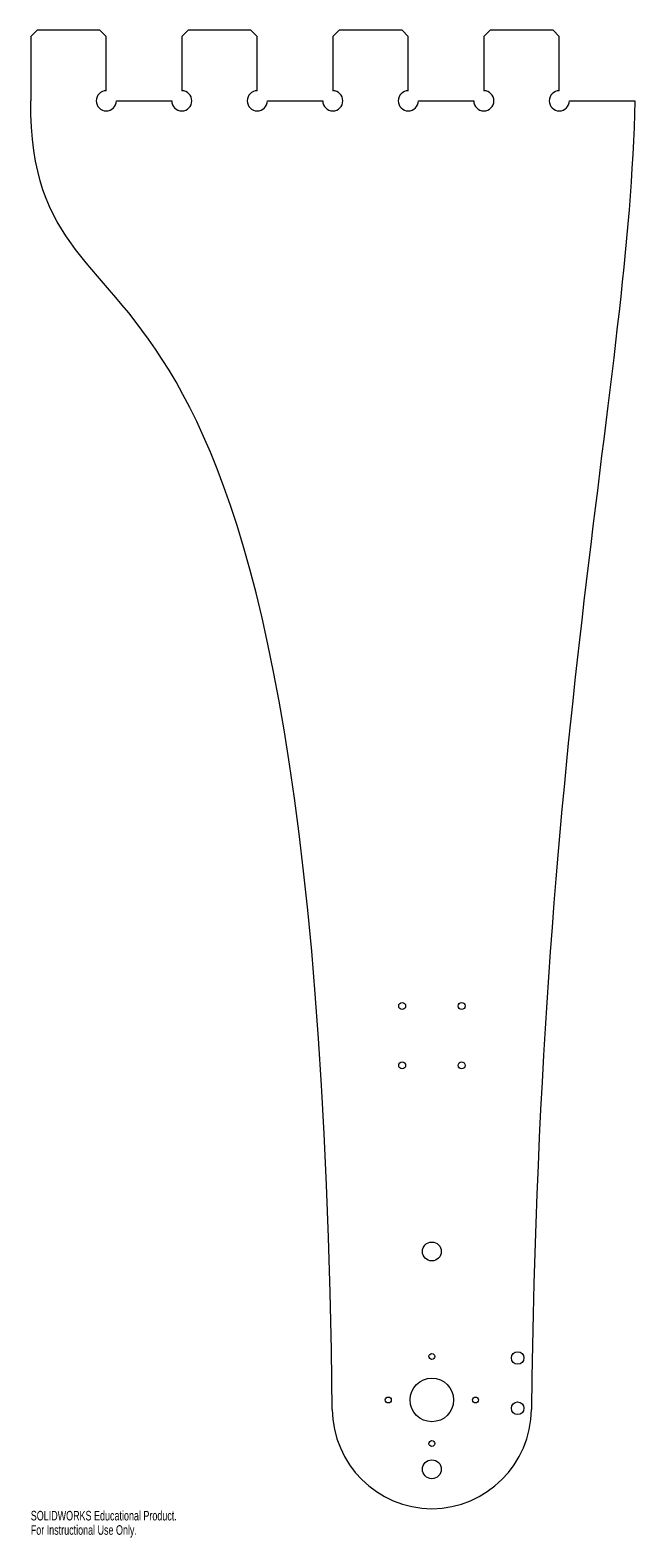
# Model space of a CAD drawing. Header units: inches. Extents: x 0 to 12, y -28.6 to 1.4.
import ezdxf

# ---------------------------------------------------------------- set-up
doc = ezdxf.new("R2010")
doc.units = ezdxf.units.IN
doc.header["$MEASUREMENT"] = 0
doc.styles.add('SLDTEXTSTYLE0', font='TXT', dxfattribs={"width": 0.7})

msp = doc.modelspace()

# ---------------------------------------------------------------- linework, layer by layer
at = {"color": 7, "linetype": 'Continuous', "lineweight": 15}
for p, q in [((0.125, 1.406), (0, 1.281)), ((0, 1.281), (0, 0)), ((1.375, 1.406), (0.125, 1.406)), ((1.5, 1.281), (1.375, 1.406)), ((1.5, 0.2), (1.5, 1.281)), ((3.125, 1.406), (3, 1.281)), ((3, 1.281), (3, 0.2)), ((4.375, 1.406), (3.125, 1.406)), ((4.5, 1.281), (4.375, 1.406)), ((4.5, 0.2), (4.5, 1.281)), ((6.125, 1.406), (6, 1.281)), ((6, 1.281), (6, 0.2)), ((7.375, 1.406), (6.125, 1.406)), ((7.5, 1.281), (7.375, 1.406)), ((7.5, 0.2), (7.5, 1.281)), ((9.125, 1.406), (9, 1.281)), ((9, 1.281), (9, 0.2)), ((10.375, 1.406), (9.125, 1.406)), ((10.5, 1.281), (10.375, 1.406)), ((10.5, 0.2), (10.5, 1.281)), ((1.7, 0), (2.8, 0)), ((4.7, 0), (5.8, 0)), ((7.7, 0), (8.8, 0)), ((10.7, 0), (12, 0))]:
    msp.add_line(p, q, dxfattribs=at)
for centre, radius in [((7.378, -18), 0.0689), ((8.559, -18), 0.0689), ((7.378, -19.181), 0.0689), ((8.559, -19.181), 0.0689), ((7.968, -22.882), 0.188), ((9.672, -25), 0.125), ((7.968, -24.969), 0.0591), ((7.968, -25.835), 0.433), ((7.102, -25.835), 0.0591), ((8.835, -25.835), 0.0591), ((9.672, -26), 0.125), ((7.968, -26.701), 0.0591), ((7.968, -27.213), 0.188)]:
    msp.add_circle(centre, radius, dxfattribs=at)
for centre, radius, start, end in [((1.5, 0), 0.2, 90, 0), ((3, 0), 0.2, 180, 90), ((4.5, 0), 0.2, 90, 0), ((6, 0), 0.2, 180, 90), ((7.5, 0), 0.2, 90, 0), ((9, 0), 0.2, 180, 90), ((10.5, 0), 0.2, 90, 0), ((7.989, -26), 2, 180.6183, 269.4114), ((7.948, -26), 2, 270.5886, 359.3438)]:
    msp.add_arc(centre, radius, start, end, dxfattribs=at)
for points in [[(5.99, -26.022), (5.712, -0.289), (-0.012, -5.946), (0, 0)], [(12, 0), (11.884, -5.617), (10.106, -12.219), (9.948, -26.023)]]:
    msp.add_open_spline(points, degree=3, dxfattribs=at)

# ---------------------------------------------------------------- texts
at = {"color": 7, "linetype": 'Continuous', "char_height": 0.1903, "attachment_point": 1, "style": 'SLDTEXTSTYLE0'}
for s, insert in [('SOLIDWORKS Educational Product.', (0, -28.04)), ('For Instructional Use Only.', (0, -28.325))]:
    msp.add_mtext(s, dxfattribs=dict(at, insert=insert))

doc.saveas('drawing.dxf')
